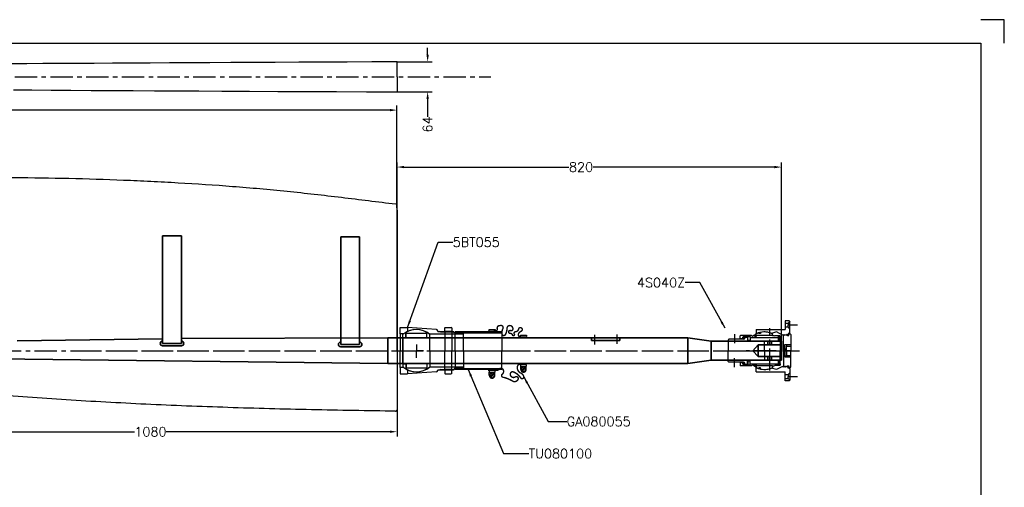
# Model space of a CAD drawing. Extents: x -2860 to 540, y -788 to 1462.
# Tile 5 of 5: x -1560 to 540, y 464 to 1462. Entities that reach past the tile are written whole.
import ezdxf

# ---------------------------------------------------------------- set-up
doc = ezdxf.new("R2010")
doc.units = 0
doc.header["$LTSCALE"] = 1.5
doc.header["$PDMODE"] = 2
doc.header["$PDSIZE"] = 5
doc.linetypes.add('CENTER', pattern=[50.8, 31.75, -6.35, 6.35, -6.35])
doc.layers.get('0').update_dxf_attribs({"linetype": 'CONTINUOUS'})
doc.layers.get('DEFPOINTS').update_dxf_attribs({"linetype": 'CONTINUOUS'})
for name, color, linetype in [('Bearings', 1, 'CONTINUOUS'), ('Blade', 1, 'CONTINUOUS'), ('CENTER', 9, 'CENTER'), ('RAMME', 7, 'CONTINUOUS')]:
    doc.layers.add(name, color=color, linetype=linetype)
doc.layers.add('DIMS', color=7, linetype='CONTINUOUS', lineweight=15)
doc.layers.add('STOCK', color=5, linetype='CONTINUOUS', lineweight=35)
doc.styles.add('ROMANS', font='romans')
doc.dimstyles.new('Text 20', dxfattribs={"dimtxt": 20, "dimasz": 15, "dimexe": 10, "dimexo": 0, "dimgap": 0, "dimtad": 0, "dimdsep": 46, "dimtxsty": 'ROMANS', "dimcen": 10, "dimazin": 2, "dimtfac": 0.65, "dimtofl": 0, "dimtmove": 0, "dimatfit": 0, "dimfxl": 1, "dimtolj": 1, "dimarcsym": 0})

# ---------------------------------------------------------------- blocks, each defined once
blk = doc.blocks.new('*D25')
at = {"layer": 'DEFPOINTS', "color": 0, "transparency": 16777216}
for p in [(-755.2, 1147.4), (64.8, 775.4), (-755.2, 755.4)]:
    blk.add_point(p, dxfattribs=at)
at = {"layer": 'DIMS', "color": 0, "lineweight": -2, "transparency": 16777216}
for p, q in [((-755.2, 755.4), (-755.2, 1157.4)), ((64.8, 775.4), (64.8, 1157.4)), ((-740.2, 1147.4), (-388.5, 1147.4)), ((49.8, 1147.4), (-337.1, 1147.4))]:
    blk.add_line(p, q, dxfattribs=at)
at = {"layer": 'DIMS', "color": 0, "transparency": 16777216}
for points in [[(-740.2, 1149.9), (-740.2, 1144.9), (-755.2, 1147.4)], [(49.8, 1149.9), (49.8, 1144.9), (64.8, 1147.4)]]:
    blk.add_solid(points, dxfattribs=at)
at = {"layer": 'DIMS', "color": 0, "transparency": 16777216, "insert": (-362.8, 1147.4), "char_height": 20, "attachment_point": 5, "style": 'ROMANS'}
blk.add_mtext('\\A1;820', dxfattribs=at)
blk = doc.blocks.new('5BT-98-90-house')
for p, q in [((-36.8, 100.5), (-37.8, 99.5)), ((-37.8, 99.5), (-37.8, 81.5)), ((-35, 100.5), (-36.8, 100.5)), ((-35, 100.5), (-35, 28.3)), ((0, 100.5), (-35, 100.5)), ((0, 100.5), (35, 100.5)), ((35, 100.5), (35, 28.3)), ((35, 100.5), (36.8, 100.5)), ((36.8, 100.5), (37.8, 99.5)), ((37.8, 99.5), (37.8, 81.5)), ((-37.8, 81.5), (-41, 79.5)), ((-41, 45.5), (-41, 79.5)), ((-40, 51.4), (-40, 80.1)), ((37.8, 81.5), (41, 79.5)), ((40, 51.4), (40, 80.1)), ((41, 45.5), (41, 79.5)), ((-45.2, 42.7), (-49.5, -18.9)), ((-41, 45.5), (-42.2, 45.5)), ((-40, 51.4), (-41, 49.7)), ((40, 51.4), (41, 49.7)), ((41, 45.5), (42.2, 45.5)), ((45.2, 42.7), (49.5, -18.9)), ((-49.5, -34.5), (-49.5, -18.9)), ((-49.5, -18.9), (-40.8, -18.9)), ((40.8, -18.9), (49.5, -18.9)), ((49.5, -34.5), (49.5, -18.9)), ((-36, -34.5), (-49.5, -34.5)), ((-36, -27), (-36, -34.5)), ((-36, -34.5), (0, -34.5)), ((36, -34.5), (0, -34.5)), ((36, -27), (36, -34.5)), ((36, -34.5), (49.5, -34.5))]:
    blk.add_line(p, q)
for centre, radius, start, end in [((-42.2, 42.5), 3, 89.9974, 176.3089), ((42.2, 42.5), 3, 3.6915, 90), ((0, 0), 45, 141.0576, 216.8699), ((0, 0), 45, 323.1301, 38.9424)]:
    blk.add_arc(centre, radius, start, end)
at = {"layer": 'CENTER'}
blk.add_line((0, -34.5), (0, 100.5), dxfattribs=at)
blk = doc.blocks.new('5BT-98-90-nut')
for p, q in [((-48.5, 15), (-49.5, 14)), ((-49.5, 1), (-49.5, 14)), ((-48.5, 0), (-49.5, 1)), ((-48.5, 15), (-41, 15)), ((-41, 0), (-48.5, 0)), ((-41, 15), (0, 15)), ((-41, 15), (-41, 0)), ((-41, 15), (-40, 14)), ((-40, 1), (-41, 0)), ((-41, 0), (0, 0)), ((-40, 14), (-40, 1)), ((41, 15), (0, 15)), ((41, 0), (0, 0)), ((41, 15), (40, 14)), ((40, 14), (40, 1)), ((40, 1), (41, 0)), ((41, 15), (41, 0)), ((48.5, 15), (41, 15)), ((41, 0), (48.5, 0)), ((48.5, 15), (49.5, 14)), ((48.5, 0), (49.5, 1)), ((49.5, 1), (49.5, 14))]:
    blk.add_line(p, q)
blk = doc.blocks.new('Ball-90-55')
for p, q in [((-27.8, 22.5), (-37, 22.5)), ((-37, 22.5), (-37, -22.5)), ((-27.5, 22), (-37, 22)), ((0, 29), (-34.4, 29)), ((-27.8, 29), (-27.8, 22.5)), ((-27.5, -22), (-27.5, 22)), ((0, 29), (34.4, 29)), ((27.5, 22), (37, 22)), ((27.5, -22), (27.5, 22)), ((27.8, 29), (27.8, 22.5)), ((27.8, 22.5), (37, 22.5)), ((37, 22.5), (37, -22.5)), ((-27.5, -22), (-37, -22)), ((-27.8, -22.5), (-37, -22.5)), ((0, -29), (-34.4, -29)), ((-27.8, -29), (-27.8, -22.5)), ((-27.8, -29), (0, -29)), ((0, -29), (34.4, -29)), ((27.8, -29), (0, -29)), ((27.5, -22), (37, -22)), ((27.8, -29), (27.8, -22.5)), ((27.8, -22.5), (37, -22.5))]:
    blk.add_line(p, q)
for start, end in [(139.876, 220.124), (319.876, 40.124)]:
    blk.add_arc((0, 0), 45, start, end)
at = {"layer": 'CENTER'}
for p in [(-13.5, 0), (0, 15), (0, -15), (15, 0)]:
    blk.add_line(p, (0, 0), dxfattribs=at)
blk = doc.blocks.new('5BT055-SV')
for name, p in [('5BT-98-90-house', (0, 34.5)), ('5BT-98-90-nut', (0, 95)), ('Ball-90-55', (0, 34.5))]:
    blk.add_blockref(name, p)
blk = doc.blocks.new('TU080100-SV')
for p, q in [((-40, 100), (-40, 0)), ((-38, 100), (-40, 100)), ((-38, 0), (-38, 100)), ((-38, 100), (0, 100)), ((38, 100), (0, 100)), ((38, 0), (38, 100)), ((38, 100), (40, 100)), ((40, 100), (40, 0)), ((-40, 0), (-38, 0)), ((0, 0), (-38, 0)), ((0, 0), (38, 0)), ((40, 0), (38, 0))]:
    blk.add_line(p, q)
at = {"layer": 'CENTER'}
blk.add_line((0, 0), (0, 100), dxfattribs=at)
blk = doc.blocks.new('GA080055-SV')
for p, q in [((-33, 52), (-33, 65)), ((-33, 65), (-30.5, 65)), ((33, 65), (30.5, 65)), ((33, 52), (33, 65)), ((40, 64.5), (33, 64.5)), ((-30.5, 52), (-33, 52)), ((30.5, 52), (33, 52)), ((33, 63), (33.9, 63)), ((33, 54), (33.9, 54)), ((40, 52.5), (33, 52.5)), ((36.8, 61.7), (41.9, 54.4)), ((38.1, 62.6), (43.2, 55.3)), ((-45.5, -15), (-45.5, -2)), ((-45.5, -2), (-43, -2)), ((-43, -15), (-45.5, -15)), ((45.5, -2), (43, -2)), ((43, -15), (45.5, -15)), ((45.5, -15), (45.5, -2)), ((52.5, -2.5), (45.5, -2.5)), ((45.5, -4), (46.4, -4)), ((45.5, -13), (46.4, -13)), ((52.5, -14.5), (45.5, -14.5)), ((49.3, -5.3), (54.4, -12.6)), ((50.6, -4.4), (55.7, -11.7))]:
    blk.add_line(p, q)
at = {"const_width": 3, "flags": 128}
for points in [[(-29, 65.5), (-29, 51, -0.408707), (-36.5, 48, -0.173214), (-41.5, 53.5, 1.667268), (-46, 48, -0.349852), (-40.5, 41.5, 0.598056), (-35.5, 39, -1.163294), (-33.5, 35, 0.335337), (-37, 30, -1.224957), (-43, 31, 0.531721), (-46.5, 36, 0.226938), (-52.5, 33, 0.615314), (-48, 23.5, -0.114729), (-34.5, 20, -0.749263), (-36, 12.5, -0.134398), (-47, 14.5, 0.733759), (-53.5, 8.5, 0.538118), (-47, 2.5, -0.564179), (-42, -2.5, 0.223265), (-41.5, -5), (-41.5, -17.5)], [(29, 65.5), (29, 51.5, 0.36205), (34, 45.5, 0.318557), (47.5, 52, -0.271332), (55.5, 59, -0.835937), (58, 52.5, 0.159512), (45.5, 37.5, 0.414951), (47.5, 31, 0.760159), (56, 41, -0.75249), (61, 47, -0.394653), (65.5, 36.5, 0.076611), (56.5, 15, -0.704922), (50.5, 13, 0.405667), (39.5, 14.5, 0.542617), (40, 6, -0.335934), (41.5, 2.5), (41.5, -17.5)]]:
    blk.add_lwpolyline(points, format="xyb", dxfattribs=at)
for centre in [(40, 58.5), (52.5, -8.5)]:
    blk.add_circle(centre, 4.5)
for centre, radius, start, end in [((40, 58.5), 6, 270, 90), ((33.9, 62), 1, 330, 90), ((33.9, 55), 1, 270, 30), ((40, 58.5), 6, 150, 210), ((46.4, -5), 1, 330, 90), ((46.4, -12), 1, 270, 30), ((52.5, -8.5), 6, 150, 210), ((52.5, -8.5), 6, 270, 90)]:
    blk.add_arc(centre, radius, start, end)
at = {"layer": 'CENTER'}
blk.add_line((0, 0), (0, 61), dxfattribs=at)
blk = doc.blocks.new('*D45')
at = {"layer": 'DEFPOINTS', "color": 0, "transparency": 16777216}
for p in [(-1835.2, 750.4), (-755.2, 750.4), (-755.2, 582.5)]:
    blk.add_point(p, dxfattribs=at)
at = {"layer": 'DIMS', "color": 0, "lineweight": -2, "transparency": 16777216}
for p, q in [((-1835.2, 750.4), (-1835.2, 572.5)), ((-755.2, 750.4), (-755.2, 572.5)), ((-1820.2, 582.5), (-1315, 582.5)), ((-770.2, 582.5), (-1247.4, 582.5))]:
    blk.add_line(p, q, dxfattribs=at)
at = {"layer": 'DIMS', "color": 0, "transparency": 16777216}
for points in [[(-1820.2, 585), (-1820.2, 580), (-1835.2, 582.5)], [(-770.2, 585), (-770.2, 580), (-755.2, 582.5)]]:
    blk.add_solid(points, dxfattribs=at)
at = {"layer": 'DIMS', "color": 0, "transparency": 16777216, "insert": (-1281.2, 582.5), "char_height": 20, "attachment_point": 5, "style": 'ROMANS'}
blk.add_mtext('\\A1;1080', dxfattribs=at)
blk = doc.blocks.new('4S040Z Outer house')
h = blk.add_hatch(color=256)
edge = h.paths.add_edge_path()
edge.add_ellipse((-34.2, 51.5), major_axis=(1.5, 0), ratio=0.647319, start_angle=-259.6975, end_angle=79.6975)
edge.add_line((-33.9, 52.5), (-34.4, 52.5))
h = blk.add_hatch(color=256)
edge = h.paths.add_edge_path()
edge.add_ellipse((34.2, 51.5), major_axis=(-1.5, 0), ratio=0.647319, start_angle=280.3025, end_angle=619.6975, ccw=False)
edge.add_line((33.9, 52.5), (34.4, 52.5))
for p, q in [((-62.6, 54.5), (-64, 53.1)), ((-64, 53.1), (-64, 44.5)), ((-64, 44.5), (-45, 44.5)), ((-62.8, 54.3), (-59, 50.5)), ((-38.5, 54.5), (-62.6, 54.5)), ((-59, 50.5), (-55, 50.5)), ((-59, 44.5), (-59, 50.5)), ((-51, 50.5), (-55, 50.5)), ((-47, 54.5), (-51, 50.5)), ((-51, 44.5), (-51, 50.5)), ((-45, -17.5), (-45, 44.5)), ((-37, 53), (-37, 50.5)), ((-37, 50.5), (-34, 50.5)), ((-36, 52.5), (-36, 55)), ((-32.5, 52.5), (-36, 52.5)), ((-34.5, 56.5), (0, 56.5)), ((-34.5, 46.1), (-33.4, 47.2)), ((-33.4, 45.1), (-34.5, 46.1)), ((-34.5, 44), (-33.4, 45.1)), ((-33.4, 43), (-34.5, 44)), ((-34.5, 41.9), (-33.4, 43)), ((-34, 49.6), (-34.4, 48.2)), ((-33.4, 47.2), (-34.4, 48.2)), ((-34, 50.5), (-34, 49.6)), ((-34, 46.1), (-32.9, 47.2)), ((-32.9, 45.1), (-34, 46.1)), ((-34, 44), (-32.9, 45.1)), ((-32.9, 43), (-34, 44)), ((-34, 41.9), (-32.9, 43)), ((-32.5, 49.6), (-33.9, 48.2)), ((-32.9, 47.2), (-33.9, 48.2)), ((-32.5, 49.6), (-32.5, 52.5)), ((-13, 47.5), (-13, 56.5)), ((-13, 47.5), (-10, 47.5)), ((-13, 43.5), (-13, 47.5)), ((0, 43.5), (-13, 43.5)), ((-10, 47.5), (-10, 56.5)), ((-5, 47.5), (-10, 47.5)), ((0, 47.5), (-5, 47.5)), ((34.5, 56.5), (0, 56.5)), ((0, 56.5), (0, 40.5)), ((0, 56.5), (0, 47.5)), ((0, 47.5), (5, 47.5)), ((0, 43.5), (13, 43.5)), ((5, 47.5), (10, 47.5)), ((10, 47.5), (10, 56.5)), ((13, 47.5), (10, 47.5)), ((13, 47.5), (13, 56.5)), ((13, 43.5), (13, 47.5)), ((32.5, 52.5), (36, 52.5)), ((32.5, 49.6), (32.5, 52.5)), ((32.5, 49.6), (33.9, 48.2)), ((32.9, 47.2), (33.9, 48.2)), ((34, 46.1), (32.9, 47.2)), ((32.9, 45.1), (34, 46.1)), ((34, 44), (32.9, 45.1)), ((32.9, 43), (34, 44)), ((34, 41.9), (32.9, 43)), ((33.4, 47.2), (34.4, 48.2)), ((34.5, 46.1), (33.4, 47.2)), ((33.4, 45.1), (34.5, 46.1)), ((34.5, 44), (33.4, 45.1)), ((33.4, 43), (34.5, 44)), ((34.5, 41.9), (33.4, 43)), ((37, 50.5), (34, 50.5)), ((34, 50.5), (34, 49.6)), ((34, 49.6), (34.4, 48.2)), ((36, 52.5), (36, 55)), ((37, 53), (37, 50.5)), ((38.5, 54.5), (62.6, 54.5)), ((45, -17.5), (45, 44.5)), ((64, 44.5), (45, 44.5)), ((47, 54.5), (51, 50.5)), ((51, 50.5), (55, 50.5)), ((51, 44.5), (51, 50.5)), ((59, 50.5), (55, 50.5)), ((62.8, 54.3), (59, 50.5)), ((59, 44.5), (59, 50.5)), ((62.6, 54.5), (64, 53.1)), ((64, 53.1), (64, 44.5)), ((-33.4, 38.7), (-40, 26)), ((-40, 26), (-37, 15.2)), ((-33.4, 40.8), (-34.5, 41.9)), ((-34.5, 39.8), (-33.4, 40.8)), ((-33.4, 38.7), (-34.5, 39.8)), ((-32.6, 40.5), (-34, 41.9)), ((0, 40.5), (-32.6, 40.5)), ((0, 40.5), (32.6, 40.5)), ((32.6, 40.5), (34, 41.9)), ((33.4, 40.8), (34.5, 41.9)), ((34.5, 39.8), (33.4, 40.8)), ((33.4, 38.7), (34.5, 39.8)), ((33.4, 38.7), (40, 26)), ((40, 26), (37, 15.2)), ((-45, -17.5), (-36, -17.5)), ((45, -17.5), (36, -17.5))]:
    blk.add_line(p, q)
for centre, radius, start, end in [((-38.5, 53), 1.5, 0, 90), ((-34.5, 55), 1.5, 90, 180), ((34.5, 55), 1.5, 0, 90), ((38.5, 53), 1.5, 90, 180), ((0, 0), 40, 157.6684, 205.9467), ((0, 0), 40, 334.0533, 22.3316)]:
    blk.add_arc(centre, radius, start, end)
at = {"extrusion": (0, 0, -1)}
blk.add_ellipse((-34.2, 51.5), major_axis=(1.5, 0), ratio=0.647319, dxfattribs=at)
blk.add_ellipse((34.2, 51.5), major_axis=(-1.5, 0), ratio=0.647319)
at = {"layer": 'CENTER'}
for p, q in [((-55, 50.5), (-55, 70.5)), ((55, 50.5), (55, 70.5)), ((0, 25.4), (0, -39.1)), ((0, 0), (-21.1, 0)), ((0, 0), (21.1, 0))]:
    blk.add_line(p, q, dxfattribs=at)
blk = doc.blocks.new('4S040Z inner house')
for p, q in [((-32.5, 20.5), (-31.5, 22.5)), ((-31.5, 33), (-31.5, 22.5)), ((-28, 34), (-30.5, 34)), ((-30, 32), (-22, 32)), ((-30, 30), (-30, 32)), ((-30, 30), (-30, 32)), ((-30, 32), (-28, 32)), ((-22, 30), (-30, 30)), ((-28, 30), (-30, 30)), ((-28, 34), (0, 34)), ((-28, 32), (-28, 34)), ((-28, -30), (-28, 30)), ((-27.5, 30), (-20, 30)), ((-22, 32), (-22, 30)), ((-20, 30), (-20, -30)), ((28, 34), (0, 34)), ((20, 30), (20, -30)), ((27.5, 30), (20, 30)), ((30, 32), (22, 32)), ((22, 32), (22, 30)), ((22, 30), (30, 30)), ((28, 34), (30.5, 34)), ((28, 32), (28, 34)), ((30, 32), (28, 32)), ((28, -30), (28, 30)), ((28, 30), (30, 30)), ((30, 30), (30, 32)), ((30, 30), (30, 32)), ((31.5, 33), (31.5, 22.5)), ((32.5, 20.5), (31.5, 22.5)), ((-32.5, 17.5), (-36, 17.5)), ((-34, 17.5), (-32.5, 17.5)), ((-32.5, 17.5), (-32.5, 20.5)), ((-32.5, 17.5), (-32.5, -17.5)), ((-32.5, 17.5), (-32.5, 5.5)), ((-32.5, 2), (-32.5, -17.5)), ((32.5, 17.5), (32.5, 20.5)), ((32.5, 17.5), (36, 17.5)), ((32.5, 17.5), (32.5, 5.5)), ((32.5, 17.5), (32.5, -17.5)), ((34, 17.5), (32.5, 17.5)), ((32.5, 2), (32.5, -17.5)), ((-39.2, -8), (-36.4, -8)), ((-36.4, -11.5), (-38.3, -11.5)), ((-36.4, -8), (-36.4, -11.5)), ((-32.5, -17.5), (-36, -17.5)), ((-30.5, -17.5), (-35.5, -17.5)), ((-35.5, -17.5), (-35.5, -18)), ((-35.5, -18), (-34, -20.5)), ((-34, -20.5), (-30.5, -20.5)), ((-32.5, -17.5), (-30.5, -17.5)), ((-30.5, -20.5), (-32.5, -20.5)), ((-32.5, -20.5), (-32.5, -22.5)), ((-30.5, -17.5), (-30.5, -20.5)), ((-30.5, -20.5), (-30.5, -17.5)), ((32.5, -17.5), (30.5, -17.5)), ((30.5, -17.5), (35.5, -17.5)), ((30.5, -20.5), (30.5, -17.5)), ((30.5, -17.5), (30.5, -20.5)), ((30.5, -20.5), (32.5, -20.5)), ((34, -20.5), (30.5, -20.5)), ((32.5, -17.5), (36, -17.5)), ((32.5, -20.5), (32.5, -22.5)), ((35.5, -18), (34, -20.5)), ((35.5, -17.5), (35.5, -18)), ((36.4, -8), (36.4, -11.5)), ((39.2, -8), (36.4, -8)), ((36.4, -11.5), (38.3, -11.5)), ((-32.5, -22.5), (-30.3, -25.5)), ((-30.3, -25.5), (-32.5, -27.8)), ((-32.5, -27.8), (-32.5, -51)), ((-30, -30), (-22, -30)), ((-30, -35), (-30, -30)), ((-30, -35), (-30, -30)), ((-30, -30), (-28, -30)), ((-22, -35), (-30, -35)), ((-29.5, -35), (-30, -35)), ((-29.5, -35), (-29.5, -44.5)), ((-29, -42), (-29, -36)), ((-29, -36), (-21.5, -36)), ((-29, -42), (-26.9, -42)), ((-27.5, -30), (-20, -30)), ((-22, -30), (-22, -35)), ((-20, -37.5), (-20, -75.5)), ((27.5, -30), (20, -30)), ((20, -37.5), (20, -75.5)), ((29, -36), (21.5, -36)), ((30, -30), (22, -30)), ((22, -30), (22, -35)), ((22, -35), (30, -35)), ((29, -42), (26.9, -42)), ((30, -30), (28, -30)), ((29, -42), (29, -36)), ((29.5, -35), (29.5, -44.5)), ((29.5, -35), (30, -35)), ((30, -35), (30, -30)), ((30, -35), (30, -30)), ((32.5, -22.5), (30.3, -25.5)), ((30.3, -25.5), (32.5, -27.8)), ((32.5, -27.8), (32.5, -51)), ((-31.5, -52), (-32.5, -51)), ((-25.5, -52), (-31.5, -52)), ((-27, -47), (-25.5, -47)), ((-25.5, -47), (-25.5, -52)), ((-24.4, -44.5), (-24.4, -75.5)), ((24.4, -44.5), (24.4, -75.5)), ((25.5, -47), (25.5, -52)), ((27, -47), (25.5, -47)), ((25.5, -52), (31.5, -52)), ((31.5, -52), (32.5, -51)), ((-22.9, -77), (-21.5, -77)), ((-21.5, -77), (0, -77)), ((21.5, -77), (0, -77)), ((22.9, -77), (21.5, -77))]:
    blk.add_line(p, q)
for points, const_width in [([(-38.3, -9.7, 1.041296), (-37, -9.7, 1.041296)], 1.2), ([(38.3, -9.7, -1.041296), (37, -9.7, -1.041296)], 1.2), ([(-28.2, -44.5, 1), (-25.6, -44.5, 1)], 2.45), ([(28.2, -44.5, -1), (25.6, -44.5, -1)], 2.45)]:
    blk.add_lwpolyline(points, format="xyb", close=True, dxfattribs=dict(const_width=const_width))
for centre, radius, start, end in [((-30.5, 33), 1, 90, 180), ((30.5, 33), 1, 0, 90), ((0, 0), 40, 154.0555, 191.537), ((0, 0), 40, 348.463, 25.9445), ((0, 0), 40, 196.7083, 205.9445), ((0, 0), 40, 334.0555, 343.2917), ((-26.9, -44.5), 2.5, 0, 90), ((-21.5, -37.5), 1.5, 0, 90), ((21.5, -37.5), 1.5, 90, 180), ((26.9, -44.5), 2.5, 90, 180), ((-27, -44.5), 2.5, 180, 270), ((27, -44.5), 2.5, 270, 0), ((-22.9, -75.5), 1.5, 180, 270), ((-21.5, -75.5), 1.5, 270, 0), ((21.5, -75.5), 1.5, 180, 270), ((22.9, -75.5), 1.5, 270, 0)]:
    blk.add_arc(centre, radius, start, end)
at = {"layer": 'CENTER'}
for p, q in [((0, 0), (0, 25.4)), ((0, 0), (-9.2, 0)), ((0, 0), (9.2, 0)), ((0, -80), (0, 0)), ((-35.5, -64), (-16.1, -64)), ((35.5, -64), (16.1, -64))]:
    blk.add_line(p, q, dxfattribs=at)
blk = doc.blocks.new('4S040Z-SV')
at = {"layer": 'CENTER'}
blk.add_point((0, 0), dxfattribs=at)
for name in ['4S040Z Outer house', '4S040Z inner house']:
    blk.add_blockref(name, (0, -44.5))
blk = doc.blocks.new('*D48')
at = {"layer": 'DEFPOINTS', "color": 0, "transparency": 16777216}
for p in [(-2615.6, 1269), (-755.4, 1068.4), (-2615.6, 1041.2)]:
    blk.add_point(p, dxfattribs=at)
at = {"layer": 'DIMS', "color": 0, "lineweight": -2, "transparency": 16777216}
for p, q in [((-2615.6, 1041.2), (-2615.6, 1279)), ((-2600.6, 1269), (-1673.6, 1269)), ((-770.4, 1269), (-1577.4, 1269)), ((-755.4, 1068.4), (-755.4, 1279))]:
    blk.add_line(p, q, dxfattribs=at)
at = {"layer": 'DIMS', "color": 0, "transparency": 16777216}
for points in [[(-2600.6, 1271.5), (-2600.6, 1266.5), (-2615.6, 1269)], [(-770.4, 1271.5), (-770.4, 1266.5), (-755.4, 1269)]]:
    blk.add_solid(points, dxfattribs=at)
at = {"layer": 'DIMS', "color": 0, "transparency": 16777216, "insert": (-1625.5, 1269), "char_height": 20, "attachment_point": 5, "style": 'ROMANS'}
blk.add_mtext('\\A1;1860.2', dxfattribs=at)
blk = doc.blocks.new('RUD35R-BLADE')
for p, q in [((0, 299.7), (0, 0)), ((0, 0), (0, -126))]:
    blk.add_line(p, q)
for points, knots in [([(-1861.1, 285.8), (-1861.1, 285.8), (-1861.1, 285.8), (-1861, 285.8), (-1861, 285.8), (-1860.9, 285.8), (-1860.8, 285.9), (-1860.6, 285.9), (-1860.4, 285.9), (-1860, 286), (-1859.7, 286.1), (-1858.8, 286.3), (-1858.2, 286.4), (-1856.4, 286.8), (-1855.2, 287.1), (-1851.6, 287.8), (-1849.3, 288.3), (-1842.1, 289.7), (-1837.4, 290.6), (-1823, 293.4), (-1813.5, 295.1), (-1794.3, 298.5), (-1784.8, 300.2), (-1765.6, 303.4), (-1756, 304.9), (-1727.2, 309.5), (-1708, 312.3), (-1669.5, 317.8), (-1650.2, 320.4), (-1592.4, 327.8), (-1553.8, 332.2), (-1476.5, 340.4), (-1437.8, 344), (-1360.3, 350.5), (-1321.5, 353.4), (-1244, 358.4), (-1205.2, 360.6), (-1127.5, 364.3), (-1088.7, 365.7), (-1010.9, 368), (-972.1, 368.8), (-855.5, 370.2), (-777.7, 369.8), (-661.1, 367.1), (-622.3, 365.9), (-564, 363.5), (-544.6, 362.7), (-505.8, 360.8), (-486.4, 359.7), (-428.2, 356.4), (-389.4, 353.8), (-331.3, 349.3), (-311.9, 347.7), (-273.2, 344.2), (-253.8, 342.4), (-195.8, 336.4), (-157.2, 332), (-80, 322.8), (-41.4, 318), (-2.9, 313.2)], [0.0000339, 0.0000339, 0.0000339, 0.0000339, 0.000061, 0.000061, 0.0001221, 0.0001221, 0.0002441, 0.0002441, 0.0004883, 0.0004883, 0.0009766, 0.0009766, 0.0019531, 0.0019531, 0.0039063, 0.0039063, 0.0078125, 0.0078125, 0.015625, 0.015625, 0.03125, 0.03125, 0.046875, 0.046875, 0.0625, 0.0625, 0.09375, 0.09375, 0.125, 0.125, 0.1875, 0.1875, 0.25, 0.25, 0.3125, 0.3125, 0.375, 0.375, 0.4375, 0.4375, 0.5, 0.5, 0.625, 0.625, 0.6875, 0.6875, 0.71875, 0.71875, 0.75, 0.75, 0.8125, 0.8125, 0.84375, 0.84375, 0.875, 0.875, 0.9375, 0.9375, 1, 1, 1, 1]), ([(-0.9, 313), (-1, 313), (-1.2, 313), (-1.5, 313), (-1.6, 313.1), (-2, 313.1), (-2.2, 313.1), (-2.5, 313.2), (-2.7, 313.2), (-2.9, 313.2)], [0, 0, 0, 0, 0.25, 0.25, 0.5, 0.5, 0.75, 0.75, 1, 1, 1, 1]), ([(0, 299.7), (0, 301.9), (-0.1, 304.1), (-0.3, 307.4), (-0.3, 308.6), (-0.6, 310.8), (-0.7, 311.9), (-0.9, 313)], [0, 0, 0, 0, 0.5, 0.5, 0.75, 0.75, 1, 1, 1, 1]), ([(-3, -129), (-2.8, -129), (-2.6, -129), (-2.3, -128.9), (-2.1, -128.8), (-1.7, -128.7), (-1.5, -128.6), (-1.2, -128.4), (-1, -128.2), (-0.8, -128), (-0.6, -127.8), (-0.4, -127.5), (-0.3, -127.3), (-0.2, -126.9), (-0.1, -126.8), (0, -126.4), (0, -126.2), (0, -126)], [0, 0, 0, 0, 0.125, 0.125, 0.25, 0.25, 0.375, 0.375, 0.5, 0.5, 0.625, 0.625, 0.75, 0.75, 0.875, 0.875, 1, 1, 1, 1])]:
    blk.add_open_spline(points, degree=3, knots=knots)
blk.add_open_spline([(-3, -129), (-63, -128.3), (-183, -126.4), (-361.4, -121.6), (-536.5, -114.7), (-706.6, -105.3), (-870.1, -93.4), (-1025.6, -78.6), (-1171.6, -60.8), (-1306.8, -39.8), (-1429.9, -15.6), (-1539.7, 12.1), (-1635.3, 43.2), (-1715.4, 77.9), (-1779.2, 116.1), (-1825.8, 157.9), (-1854.4, 203.2), (-1861, 235.8), (-1861.1, 252.6)], degree=3)
at = {"layer": 'CENTER'}
blk.add_line((-678.3, 0), (857.8, 0), dxfattribs=at)
blk = doc.blocks.new('*D50')
at = {"layer": 'DEFPOINTS', "color": 0, "transparency": 16777216}
for p in [(-755.2, 1372.2), (-690, 1372.2), (-755.2, 1307.8)]:
    blk.add_point(p, dxfattribs=at)
at = {"layer": 'DIMS', "color": 0, "lineweight": -2, "transparency": 16777216}
for p, q in [((-690, 1387.2), (-690, 1402.2)), ((-755.2, 1372.2), (-680, 1372.2)), ((-755.2, 1307.8), (-680, 1307.8)), ((-690, 1292.8), (-690, 1254.4))]:
    blk.add_line(p, q, dxfattribs=at)
at = {"layer": 'DIMS', "color": 0, "transparency": 16777216}
for points in [[(-692.5, 1387.2), (-687.5, 1387.2), (-690, 1372.2)], [(-692.5, 1292.8), (-687.5, 1292.8), (-690, 1307.8)]]:
    blk.add_solid(points, dxfattribs=at)
at = {"layer": 'DIMS', "color": 0, "transparency": 16777216, "insert": (-690, 1238.2), "char_height": 20, "attachment_point": 5, "rotation": 90, "style": 'ROMANS'}
blk.add_mtext('\\A1;64', dxfattribs=at)

msp = doc.modelspace()

# ---------------------------------------------------------------- linework, layer by layer
at = {"layer": 'Blade'}
for p, q in [((-755.246, 1340.715), (-755.246, 1372.127)), ((-755.246, 1339.945), (-755.246, 1340.715)), ((-755.246, 1339.945), (-755.246, 1339.176)), ((-755.246, 1339.176), (-755.246, 1307.764))]:
    msp.add_line(p, q, dxfattribs=at)
at = {"layer": 'Blade', "flags": 128}
for points in [[(-755.246, 1372.214), (-809.014, 1371.924), (-861.939, 1371.644), (-913.976, 1371.374), (-965.087, 1371.112), (-1015.236, 1370.856), (-1064.394, 1370.606), (-1109.81, 1370.374), (-1154.302, 1370.145), (-1197.854, 1369.918), (-1240.451, 1369.693), (-1282.083, 1369.47), (-1322.741, 1369.247), (-1362.419, 1369.025), (-1401.111, 1368.803), (-1438.815, 1368.58), (-1475.531, 1368.357), (-1510.63, 1368.138), (-1544.78, 1367.918), (-1577.983, 1367.697)], [(-1573.559, 1312.164), (-1534.308, 1311.905), (-1493.244, 1311.643), (-1451.074, 1311.384), (-1407.801, 1311.127), (-1363.434, 1310.872), (-1317.98, 1310.617), (-1272.292, 1310.368), (-1225.582, 1310.118), (-1177.868, 1309.868), (-1129.169, 1309.616), (-1069.944, 1309.313), (-1009.402, 1309.005), (-947.596, 1308.689), (-884.588, 1308.365), (-820.445, 1308.028), (-755.246, 1307.677)]]:
    msp.add_lwpolyline(points, dxfattribs=at)
at = {"layer": 'CENTER'}
for p, q in [((-2713.762, 1339.945), (-554.934, 1339.945)), ((39.752, 712.845), (39.752, 803.61)), ((-334.248, 789.224), (-334.248, 768.994)), ((-286.248, 789.966), (-286.248, 770.108)), ((-2518.806, 755.441), (103.252, 755.441))]:
    msp.add_line(p, q, dxfattribs=at)
at = {"layer": 'RAMME'}
for p, q in [((540, 1462), (490, 1462)), ((540, 1412), (540, 1462)), ((-2810, 1412), (490, 1412)), ((490, 1412), (490, -738)), ((490, 1412), (490, 1412))]:
    msp.add_line(p, q, dxfattribs=at)
at = {"layer": 'STOCK'}
for p, q in [((-1255.248, 1000.441), (-1255.248, 770.938)), ((-1215.248, 1000.441), (-1255.248, 1000.441)), ((-1215.248, 770.938), (-1215.248, 1000.441)), ((-875.248, 998.441), (-875.248, 768.842)), ((-835.248, 998.441), (-875.248, 998.441)), ((-835.248, 768.842), (-835.248, 998.441)), ((-1255.248, 781.066), (-1565.248, 776.222)), ((-775.248, 782.941), (-1215.248, 781.691)), ((-775.248, 782.941), (-135.248, 782.941)), ((-775.248, 782.941), (-775.248, 727.941)), ((-340.248, 782.941), (-340.248, 776.941)), ((-280.248, 782.941), (-280.248, 776.941)), ((-135.248, 782.941), (-135.248, 727.941)), ((-85.248, 775.441), (-135.248, 782.941)), ((-1215.248, 770.938), (-1255.248, 770.938)), ((-1255.248, 765.938), (-1215.248, 765.938)), ((-835.248, 768.842), (-875.248, 768.842)), ((-875.248, 763.842), (-835.248, 763.842)), ((-340.248, 776.941), (-280.248, 776.941)), ((-85.248, 775.441), (64.752, 775.441)), ((-85.248, 775.441), (-85.248, 735.441)), ((14.752, 767.941), (3.752, 755.441)), ((64.752, 767.941), (14.752, 767.941)), ((14.752, 767.941), (14.752, 755.441)), ((35.752, 767.941), (35.752, 775.441)), ((43.752, 767.941), (43.752, 775.441)), ((64.752, 775.441), (64.752, 735.441)), ((-1835.248, 740.441), (-775.248, 727.941)), ((-85.248, 735.441), (-135.248, 727.941)), ((-85.248, 735.441), (64.752, 735.441)), ((14.752, 742.941), (3.752, 755.441)), ((14.752, 742.941), (14.752, 755.441)), ((64.752, 742.941), (14.752, 742.941)), ((35.752, 735.441), (35.752, 742.941)), ((43.752, 735.441), (43.752, 742.941)), ((-775.248, 727.941), (-135.248, 727.941))]:
    msp.add_line(p, q, dxfattribs=at)
for centre, start, end in [((-1255.248, 770.938), 90, 270), ((-1215.248, 770.938), 270, 90), ((-875.248, 768.842), 90, 270), ((-835.248, 768.842), 270, 90)]:
    msp.add_arc(centre, 5, start, end, dxfattribs=at)

# ---------------------------------------------------------------- block references
at = {"layer": 'Bearings', "rotation": 270}
for name, p in [('4S040Z-SV', (72.752, 755.441)), ('5BT055-SV', (-748.519, 755.441)), ('GA080055-SV', (-544.072, 755.441)), ('TU080100-SV', (-631.452, 755.441))]:
    msp.add_blockref(name, p, dxfattribs=at)
at = {"layer": 'Blade'}
msp.add_blockref('RUD35R-BLADE', (-755.246, 755.441), dxfattribs=at)

# ---------------------------------------------------------------- texts
at = {"layer": 'DIMS', "char_height": 20, "style": 'ROMANS'}
for s, insert, attachment_point in [('\\A1;5BT055', (-636.493, 997.142), 1), ('4S040Z', (-140.68, 890.8), 9), ('\\A1;GA080055', (-393.286, 614.397), 1), ('\\A1;TU080100', (-474.469, 545.837), 1)]:
    msp.add_mtext(s, dxfattribs=dict(at, insert=insert, attachment_point=attachment_point))

# ---------------------------------------------------------------- dimensions: what is measured, and where the dimension line sits
at = {"layer": 'DIMS'}
dim = msp.add_linear_dim(base=(-689.976, 1372.214), p1=(-755.246, 1307.764), p2=(-755.246, 1372.214), angle=90, dimstyle='Text 20', override={"dimdec": 0, "dimfxl": 4, "dimarcsym": 2}, dxfattribs=at)
dim.commit()
dim.dimension.update_dxf_attribs({"geometry": '*D50', "text_midpoint": (-689.976, 1238.24), "dimtype": 160})
for base, p1, p2, picture, middle in [((-2615.614, 1268.963), (-755.417, 1068.409), (-2615.614, 1041.239), '*D48', (-1625.507, 1268.963)), ((-755.246, 1147.437), (64.752, 775.441), (-755.246, 755.441), '*D25', (-362.821, 1147.437)), ((-755.248, 582.537), (-1835.248, 750.442), (-755.248, 750.442), '*D45', (-1281.207, 582.537))]:
    dim = msp.add_linear_dim(base=base, p1=p1, p2=p2, dimstyle='Text 20', dxfattribs=at)
    dim.commit()
    dim.dimension.update_dxf_attribs({"geometry": picture, "text_midpoint": middle, "dimtype": 160})

# ---------------------------------------------------------------- leaders
at = {"layer": 'DIMS', "annotation_type": 0, "has_hookline": 1}
for points, hookline_direction, text_width in [([(-732.919, 804.941), (-667.823, 987.142), (-636.493, 987.142)], 0, 105.714), ([(-55.518, 803.191), (-109.349, 900.8), (-140.68, 900.8)], 1, 108.571), ([(-603.446, 715.441), (-528.107, 535.837), (-474.469, 535.837)], 0, 146.667), ([(-485.072, 699.941), (-433.109, 604.397), (-393.286, 604.397)], 0, 145.714)]:
    msp.add_leader(points, dimstyle='Text 20', override={"dimgap": 0, "dimtad": 0}, dxfattribs=dict(at, hookline_direction=hookline_direction, text_width=text_width))

doc.saveas('drawing.dxf')
